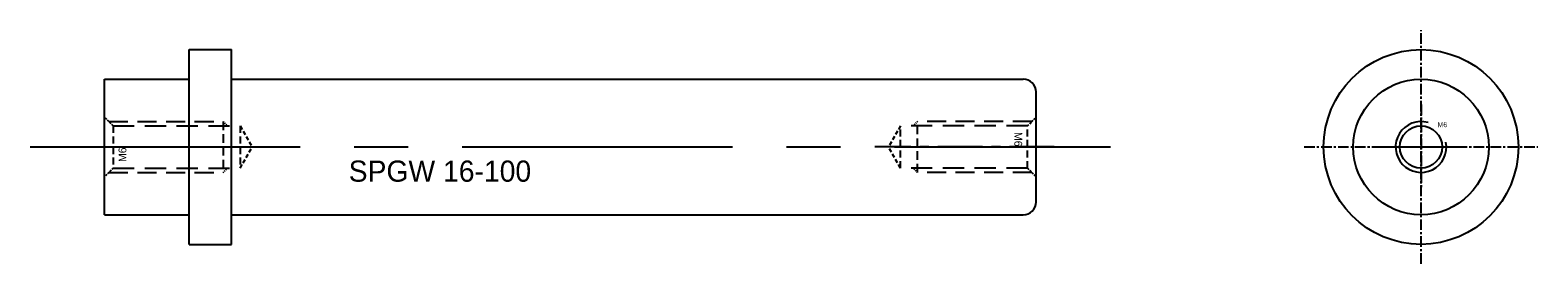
# Model space of a CAD drawing. Header units: millimetres. Extents: x -1657 to 8845, y -11980 to 3013.
# Tile 191 of 256: x -446 to -268, y 2524 to 2552. Entities that reach past the tile are written whole.
import ezdxf

# ---------------------------------------------------------------- set-up
doc = ezdxf.new("R2010")
doc.units = ezdxf.units.MM
doc.linetypes.add('CENTER', pattern=[2, 1.25, -0.25, 0.25, -0.25])
doc.linetypes.add('DASHED', pattern=[0.75, 0.5, -0.25])
doc.layers.add('导柱', color=252, linetype='Continuous')

# ---------------------------------------------------------------- blocks, each defined once
blk = doc.blocks.new('6F')
at = {"color": 4, "linetype": 'DASHED', "ltscale": 0.471405}
for p, q in [((1, 2.5), (0, 3.5)), ((1, -2.5), (0, -3.5))]:
    blk.add_line(p, q, dxfattribs=at)
at = {"color": 4, "linetype": 'DASHED', "ltscale": 4.5}
for p, q in [((0.5, 3), (14, 3)), ((0.5, -3), (14, -3))]:
    blk.add_line(p, q, dxfattribs=at)
at = {"color": 4, "linetype": 'DASHED', "ltscale": 1.666667}
for p, q in [((1, 2.5), (1, -2.5)), ((16, 2.5), (16, -2.5))]:
    blk.add_line(p, q, dxfattribs=at)
at = {"color": 4, "linetype": 'DASHED', "ltscale": 5}
for p, q in [((1, 2.5), (16, 2.5)), ((1, -2.5), (16, -2.5))]:
    blk.add_line(p, q, dxfattribs=at)
at = {"color": 4, "linetype": 'DASHED', "ltscale": 0.235702}
for p, q in [((14, 3), (14.5, 2.5)), ((14, -3), (14.5, -2.5))]:
    blk.add_line(p, q, dxfattribs=at)
at = {"color": 4, "linetype": 'DASHED', "ltscale": 2}
blk.add_line((14, 3), (14, -3), dxfattribs=at)
at = {"color": 4, "linetype": 'DASHED', "ltscale": 0.96225}
for p in [(16, 2.5), (16, -2.5)]:
    blk.add_line(p, (17.44, 0), dxfattribs=at)
at = {"color": 1, "linetype": 'CENTER', "ltscale": 4.23765}
blk.add_line((-2.16, 0), (19.03, 0), dxfattribs=at)
blk.add_text('M6', height=0.924, rotation=90).set_placement((2.56, -1.77))
blk = doc.blocks.new('10EA9')
at = {"layer": '导柱', "ltscale": 4}
for p, q in [((-5, 3.5), (0, 3.5)), ((-5, -19.5), (-5, 3.5)), ((0, -19.5), (0, 3.5)), ((-15, 0), (-5, 0)), ((-15, -16), (-15, 0)), ((0, 0), (93.5, 0)), ((95, -14.5), (95, -1.5)), ((-15, -16), (-5, -16)), ((0, -16), (93.5, -16)), ((-5, -19.5), (0, -19.5))]:
    blk.add_line(p, q, dxfattribs=at)
at = {"layer": '导柱', "color": 1, "linetype": 'CENTER', "ltscale": 25.52}
blk.add_line((-23.8, -8), (103.8, -8), dxfattribs=at)
at = {"layer": '导柱', "ltscale": 4}
for centre, start, end in [((93.5, -1.5), 0, 90), ((93.5, -14.5), 270, 0)]:
    blk.add_arc(centre, 1.5, start, end, dxfattribs=at)
blk.add_blockref('6F', (-15, -8), dxfattribs=at)
at = {"layer": '导柱', "ltscale": 4, "rotation": 180}
blk.add_blockref('6F', (95, -8), dxfattribs=at)
at = {"layer": '导柱', "ltscale": 4, "insert": (13.82, -9.6), "char_height": 2.5, "width": 32.9285, "attachment_point": 1}
blk.add_mtext('SPGW 16-100', dxfattribs=at)
blk = doc.blocks.new('6C')
at = {"color": 1, "linetype": 'CENTER'}
for p, q in [((0, 5), (0, -5)), ((-5, 0), (5, 0))]:
    blk.add_line(p, q, dxfattribs=at)
blk.add_circle((0, 0), 2.5)
at = {"color": 2, "linetype": 'Continuous'}
blk.add_arc((0, 0), 3, 73.9359, 10.9553, dxfattribs=at)
blk.add_text('M6', height=0.586).set_placement((1.96, 2.34))
blk = doc.blocks.new('10EB8')
at = {"layer": '导柱', "color": 1, "linetype": 'CENTER'}
for p, q in [((0, 0), (0, 27.6)), ((-13.8, 13.8), (13.8, 13.8))]:
    blk.add_line(p, q, dxfattribs=at)
at = {"layer": '导柱', "ltscale": 4}
for radius in [11.5, 8]:
    blk.add_circle((0, 13.8), radius, dxfattribs=at)
at = {"layer": '导柱', "ltscale": 5.75}
blk.add_blockref('6C', (0, 13.8), dxfattribs=at)

msp = doc.modelspace()

# ---------------------------------------------------------------- block references
at = {"layer": '导柱', "ltscale": 5.75}
for name, p in [('10EB8', (-281.6793, 2523.975)), ('10EA9', (-422.1487, 2545.775))]:
    msp.add_blockref(name, p, dxfattribs=at)

doc.saveas('drawing.dxf')
